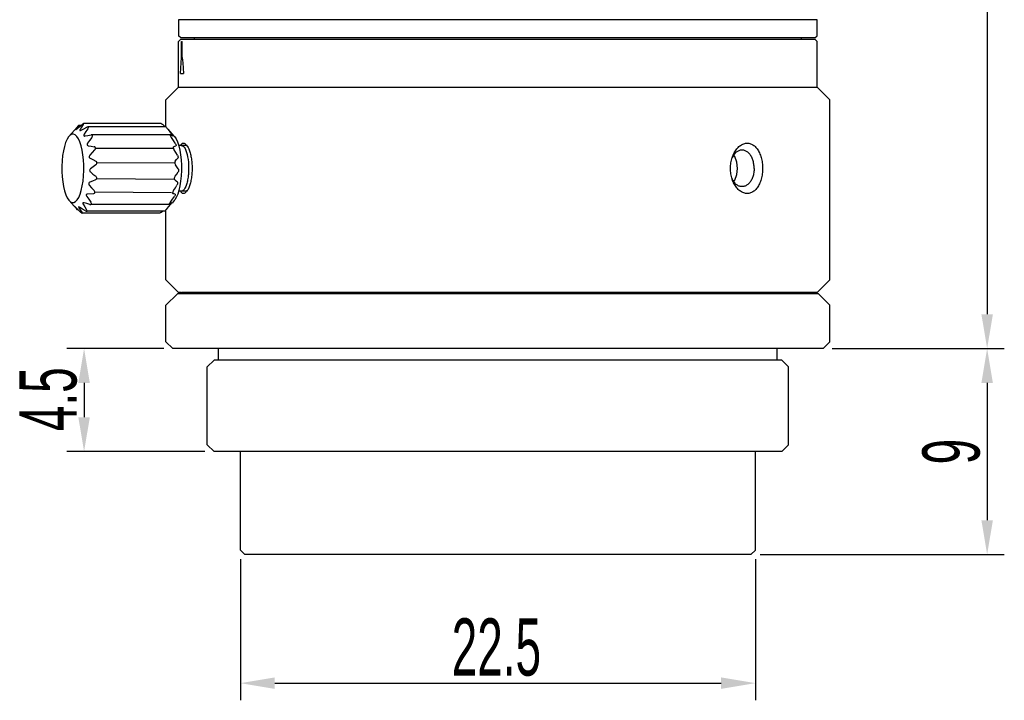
# Model space of a CAD drawing. Header units: millimetres. Extents: x 459 to 649, y 77 to 203.
# Tile 1 of 3: x 459 to 545, y 77 to 136. Entities that reach past the tile are written whole.
import ezdxf

# ---------------------------------------------------------------- set-up
doc = ezdxf.new("R2010")
doc.units = ezdxf.units.MM
doc.header["$LTSCALE"] = 16.335
doc.header["$PDMODE"] = 3
doc.header["$PDSIZE"] = 8
doc.layers.get('0').update_dxf_attribs({"linetype": 'CONTINUOUS'})
doc.layers.get('Defpoints').update_dxf_attribs({"linetype": 'CONTINUOUS'})
doc.layers.add('02___PRT_ALL_AXES', color=7, linetype='CONTINUOUS')
doc.styles.get("Standard").update_dxf_attribs({"font": 'txt', "width": 0.6})
doc.dimstyles.get("Standard").update_dxf_attribs({"dimtxt": 2.8, "dimasz": 3, "dimexe": 1.5, "dimexo": 0.8, "dimtad": 1, "dimdec": 3, "dimdsep": 46, "dimtxsty": 'STANDARD', "dimblk": '_FILLED', "dimblk1": '_FILLED', "dimblk2": '_FILLED', "dimcen": 0.09, "dimadec": 3, "dimazin": 2, "dimtol": 1, "dimtp": 0.001, "dimtm": 0.001, "dimtfac": 1, "dimtdec": 3, "dimtofl": 0, "dimtmove": 0, "dimatfit": 3, "dimldrblk": '_FILLED', "dimfxl": 1, "dimtolj": 1, "dimarcsym": 0})

# ---------------------------------------------------------------- blocks, each defined once
blk = doc.blocks.new('_FILLED')
at = {"color": 0, "linetype": 'ByBlock'}
blk.add_solid([(0, 0), (-1, 0.167), (-1, -0.167)], dxfattribs=at)
blk = doc.blocks.new('*D26')
at = {"color": 0, "lineweight": -2}
for p, q in [((478.343, 89.259), (478.343, 76.927)), ((523.343, 89.259), (523.343, 76.927)), ((481.343, 78.427), (520.343, 78.427))]:
    blk.add_line(p, q, dxfattribs=at)
at = {"layer": 'Defpoints', "color": 0}
for p in [(478.343, 90.059), (523.343, 90.059), (523.343, 78.427)]:
    blk.add_point(p, dxfattribs=at)
at = {"color": 0, "linetype": 'ByBlock', "lineweight": -2, "xscale": 3, "yscale": 3, "zscale": 3, "rotation": 180}
blk.add_blockref('_FILLED', (478.343, 78.427), dxfattribs=at)
at = {"color": 0, "linetype": 'ByBlock', "lineweight": -2, "xscale": 3, "yscale": 3, "zscale": 3}
blk.add_blockref('_FILLED', (523.343, 78.427), dxfattribs=at)
at = {"color": 0, "insert": (500.709, 81.552), "char_height": 2.8, "attachment_point": 5}
blk.add_mtext('\\A1;{{\\H1.7857x;22.5}}', dxfattribs=at)
blk = doc.blocks.new('*D28')
at = {"color": 0, "lineweight": -2}
for p, q in [((530.243, 184.372), (545.082, 184.372)), ((543.582, 181.372), (543.582, 110.659)), ((530.043, 107.659), (545.082, 107.659))]:
    blk.add_line(p, q, dxfattribs=at)
at = {"layer": 'Defpoints', "color": 0}
for p in [(529.443, 184.372), (529.243, 107.659), (543.582, 107.659)]:
    blk.add_point(p, dxfattribs=at)
at = {"color": 0, "linetype": 'ByBlock', "lineweight": -2, "xscale": 3, "yscale": 3, "zscale": 3}
for p, rotation in [((543.582, 184.372), 90), ((543.582, 107.659), 270)]:
    blk.add_blockref('_FILLED', p, dxfattribs=dict(at, rotation=rotation))
at = {"color": 0, "insert": (540.457, 146.016), "char_height": 2.8, "attachment_point": 5, "rotation": 90}
blk.add_mtext('\\A1;{{\\H1.7857x;38.36}}', dxfattribs=at)
blk = doc.blocks.new('*D29')
at = {"color": 0, "lineweight": -2}
for p, q in [((530.043, 107.659), (545.082, 107.659)), ((543.582, 104.659), (543.582, 92.659)), ((523.743, 89.659), (545.082, 89.659))]:
    blk.add_line(p, q, dxfattribs=at)
at = {"layer": 'Defpoints', "color": 0}
for p in [(529.243, 107.659), (522.943, 89.659), (543.582, 89.659)]:
    blk.add_point(p, dxfattribs=at)
at = {"color": 0, "linetype": 'ByBlock', "lineweight": -2, "xscale": 3, "yscale": 3, "zscale": 3}
for p, rotation in [((543.582, 107.659), 90), ((543.582, 89.659), 270)]:
    blk.add_blockref('_FILLED', p, dxfattribs=dict(at, rotation=rotation))
at = {"color": 0, "insert": (540.457, 98.659), "char_height": 2.8, "attachment_point": 5, "rotation": 90}
blk.add_mtext('\\A1;{{\\H1.7857x;9}}', dxfattribs=at)
blk = doc.blocks.new('*D30')
at = {"color": 0, "lineweight": -2}
for p, q in [((471.643, 107.659), (463.189, 107.659)), ((464.689, 104.659), (464.689, 101.659)), ((475.243, 98.659), (463.189, 98.659))]:
    blk.add_line(p, q, dxfattribs=at)
at = {"layer": 'Defpoints', "color": 0}
for p in [(472.443, 107.659), (464.689, 98.659), (476.043, 98.659)]:
    blk.add_point(p, dxfattribs=at)
at = {"color": 0, "linetype": 'ByBlock', "lineweight": -2, "xscale": 3, "yscale": 3, "zscale": 3}
for p, rotation in [((464.689, 107.659), 90), ((464.689, 98.659), 270)]:
    blk.add_blockref('_FILLED', p, dxfattribs=dict(at, rotation=rotation))
at = {"color": 0, "insert": (461.564, 103.236), "char_height": 2.8, "attachment_point": 5, "rotation": 90}
blk.add_mtext('\\A1;{{\\H1.7857x;4.5}}', dxfattribs=at)

msp = doc.modelspace()

# ---------------------------------------------------------------- linework, layer by layer
for p, q in [((473.1866, 134.5083), (473.2721, 134.5083)), ((465.6868, 125.1727), (472.4912, 125.1727)), ((465.8103, 123.9222), (472.6157, 123.8976)), ((465.7871, 122.5212), (472.5925, 122.4666)), ((465.6187, 121.3602), (472.3245, 121.3119))]:
    msp.add_line(p, q)
at = {"color": 7, "linetype": 'Continuous'}
for p, q in [((474.332, 134.7083), (474.332, 134.8023)), ((527.353, 134.7083), (527.353, 134.8023)), ((521.543, 124.4379), (521.4445, 124.5693)), ((521.7149, 123.9572), (521.543, 124.4379)), ((521.774, 123.4117), (521.7149, 123.9572)), ((521.4445, 122.2541), (521.5417, 122.383)), ((472.8425, 112.4589), (471.8425, 111.4589)), ((528.8425, 112.4589), (472.8425, 112.4589)), ((515.6784, 112.4589), (515.6784, 112.5683)), ((519.053, 112.4589), (519.053, 112.5683)), ((519.6529, 112.4589), (519.6529, 112.5683)), ((528.8425, 112.4589), (529.8425, 111.4589)), ((471.8425, 108.2589), (471.8425, 111.4589)), ((529.8425, 108.2589), (529.8425, 111.4589)), ((472.4425, 107.6589), (471.8425, 108.2589)), ((529.2425, 107.6589), (472.4425, 107.6589)), ((476.4425, 106.6589), (476.4425, 107.6589)), ((525.2425, 106.6589), (525.2425, 107.6589)), ((529.2425, 107.6589), (529.8425, 108.2589)), ((476.0425, 106.6589), (475.4425, 106.0589)), ((475.4425, 99.2589), (475.4425, 106.0589)), ((525.6425, 106.6589), (476.0425, 106.6589)), ((525.6425, 106.6589), (526.2425, 106.0589)), ((526.2425, 99.2589), (526.2425, 106.0589)), ((476.0425, 98.6589), (475.4425, 99.2589)), ((525.6425, 98.6589), (526.2425, 99.2589)), ((525.6425, 98.6589), (476.0425, 98.6589)), ((478.3425, 90.0589), (478.3425, 98.6589)), ((523.3425, 90.0589), (523.3425, 98.6589)), ((478.7425, 89.6589), (478.3425, 90.0589)), ((522.9425, 89.6589), (478.7425, 89.6589)), ((522.9425, 89.6589), (523.3425, 90.0589))]:
    msp.add_line(p, q, dxfattribs=at)
for points in [[(473.1813, 125.4117), (473.2661, 125.3942), (473.3493, 125.3418), (473.4317, 125.2527), (473.5075, 125.1332), (473.5793, 124.9791), (473.6433, 124.7974)], [(473.6433, 124.7974), (473.6926, 124.6168), (473.7359, 124.4133), (473.7709, 124.1949), (473.797, 123.9648), (473.814, 123.7264), (473.8216, 123.4793)], [(473.8216, 123.4793), (473.822, 123.3955), (473.8212, 123.3118), (473.8193, 123.2282), (473.816, 123.1381), (473.8118, 123.0553), (473.8059, 122.9666)], [(521.5417, 122.383), (521.7147, 122.8651), (521.774, 123.4117)], [(473.7723, 122.6392), (473.7556, 122.5249), (473.7366, 122.4141), (473.7142, 122.3014), (473.6908, 122.1991), (473.664, 122.0964), (473.635, 121.9996)], [(473.8059, 122.9666), (473.8017, 122.9124), (473.797, 122.8585), (473.7918, 122.805), (473.7862, 122.7521), (473.7792, 122.6931), (473.7723, 122.6392)], [(473.635, 121.9996), (473.573, 121.829), (473.5025, 121.6812), (473.4284, 121.5665), (473.3481, 121.4807), (473.267, 121.4297), (473.1813, 121.4117)]]:
    msp.add_lwpolyline(points, dxfattribs=at)
at = {"layer": '02___PRT_ALL_AXES', "color": 7, "linetype": 'Continuous'}
for p, q in [((472.9425, 136.4023), (472.9425, 135.0023)), ((528.7425, 136.4023), (472.9425, 136.4023)), ((528.7425, 135.0023), (528.7425, 136.4023)), ((473.1425, 134.8023), (472.9425, 135.0023)), ((473.1425, 134.7083), (472.9425, 134.5083)), ((472.9425, 130.5083), (472.9425, 134.5083)), ((528.5425, 134.8023), (473.1425, 134.8023)), ((473.1425, 134.7083), (528.5425, 134.7083)), ((473.1866, 133.1083), (473.1866, 134.5083)), ((473.2721, 133.1083), (473.2721, 134.5083)), ((528.5425, 134.8023), (528.7425, 135.0023)), ((528.5425, 134.7083), (528.7425, 134.5083)), ((528.7425, 130.5083), (528.7425, 134.5083)), ((473.1138, 131.7083), (473.3705, 131.7083)), ((471.8425, 129.4083), (472.9425, 130.5083)), ((472.9425, 130.5083), (528.7425, 130.5083)), ((529.8425, 129.4083), (528.7425, 130.5083)), ((471.8425, 127.0304), (471.8425, 129.4083)), ((529.8425, 113.6683), (529.8425, 129.4083)), ((471.4327, 127.3171), (464.6283, 127.3171)), ((463.3833, 126.235), (464.0876, 127.0249)), ((464.0661, 126.9668), (463.9598, 126.8217)), ((464.0049, 126.8208), (464.0465, 126.8556)), ((464.0465, 126.8556), (464.2679, 127.0457)), ((464.1854, 127.1191), (464.0661, 126.9668)), ((464.4018, 127.157), (464.2109, 127.157)), ((464.2679, 127.0457), (464.5082, 127.2453)), ((464.4704, 127.0143), (464.3443, 126.8092)), ((464.3848, 126.7286), (464.4295, 126.7485)), ((464.4295, 126.7485), (464.6687, 126.8728)), ((464.6104, 127.2294), (464.4704, 127.0143)), ((464.557, 127.2825), (464.5082, 127.2453)), ((464.6687, 126.8728), (464.9276, 127.0033)), ((464.8555, 126.6272), (464.7042, 126.3868)), ((465.0219, 126.8793), (464.8555, 126.6272)), ((464.9797, 127.0242), (464.9276, 127.0033)), ((465.0179, 127.0304), (464.9797, 127.0242)), ((471.8482, 127.0304), (465.0175, 127.0304)), ((471.7726, 127.0304), (471.5565, 127.2294)), ((471.8545, 127.0242), (471.8478, 127.0304)), ((471.8738, 127.0033), (471.8545, 127.0242)), ((472.1753, 126.627), (471.9257, 126.9305)), ((472.559, 126.235), (472.0286, 126.8299)), ((472.3653, 126.3868), (472.1753, 126.627)), ((463.5971, 126.4229), (463.5832, 126.4153)), ((464.7447, 126.2358), (464.7776, 126.2389)), ((464.7776, 126.2389), (465.0263, 126.2824)), ((465.0263, 126.2824), (465.2953, 126.3282)), ((465.3307, 126.3313), (465.2953, 126.3282)), ((472.2299, 126.3313), (465.3293, 126.3313)), ((472.2414, 126.3282), (472.2286, 126.3313)), ((472.2414, 126.3282), (472.3461, 126.2824)), ((472.28, 126.1661), (472.3164, 126.1109)), ((472.4947, 125.8521), (472.3164, 126.1109)), ((472.3461, 126.2824), (472.4387, 126.2389)), ((472.3653, 126.3868), (472.4019, 126.3378)), ((472.4019, 126.3378), (472.4294, 126.2969)), ((472.449, 126.2358), (472.4387, 126.2389)), ((472.6573, 125.6057), (472.4947, 125.8521)), ((472.5591, 126.2349), (472.5918, 126.1961)), ((472.5918, 126.1961), (472.727, 125.987)), ((472.727, 125.987), (472.85, 125.7146)), ((473.5602, 125.4117), (472.9492, 125.4117)), ((473.71, 125.3472), (473.5602, 125.4117)), ((473.166, 124.1445), (473.1912, 123.6803)), ((473.1929, 123.2096), (473.171, 122.7441)), ((473.1912, 123.6803), (473.1929, 123.2096)), ((474.1243, 123.4117), (474.123, 123.2902)), ((523.9665, 123.4117), (523.9645, 123.2902)), ((472.9718, 121.4892), (472.8664, 121.1526)), ((473.5602, 121.4117), (472.9475, 121.4117)), ((473.0591, 121.8732), (472.9718, 121.4892)), ((473.5602, 121.4117), (473.5922, 121.4142)), ((473.5922, 121.4142), (473.7216, 121.495)), ((473.6269, 121.3616), (473.617, 121.3502)), ((463.3833, 120.5885), (463.8252, 120.0928)), ((465.5011, 121.1993), (464.9814, 121.1625)), ((465.313, 120.4), (465.2798, 120.4547)), ((472.2259, 120.4547), (472.4124, 120.7147)), ((472.559, 120.5885), (472.371, 120.3776)), ((472.4124, 120.7147), (472.583, 120.9626)), ((472.6118, 120.6532), (472.559, 120.5886)), ((472.7454, 120.8716), (472.6118, 120.6532)), ((472.8664, 121.1526), (472.7454, 120.8716)), ((463.8441, 120.0975), (463.8356, 120.102)), ((463.8518, 120.075), (463.9538, 119.9507)), ((464.1523, 119.8092), (463.8954, 120.0537)), ((463.9538, 119.9507), (464.0361, 119.8562)), ((464.0361, 119.8562), (464.0686, 119.8201)), ((464.1698, 119.7931), (464.0941, 119.7931)), ((464.3858, 119.5941), (464.1523, 119.8092)), ((464.2348, 119.9679), (464.3546, 119.7778)), ((464.5566, 119.8566), (464.3215, 120.0018)), ((464.3546, 119.7778), (464.488, 119.5781)), ((464.8109, 119.7044), (464.5566, 119.8566)), ((464.5844, 120.3217), (464.6065, 120.2761)), ((464.6065, 120.2761), (464.7501, 120.0432)), ((464.6842, 120.4005), (464.6353, 120.4081)), ((464.9313, 120.3329), (464.6842, 120.4005)), ((464.7501, 120.0432), (464.9086, 119.7985)), ((464.936, 119.7497), (464.9086, 119.7985)), ((471.7315, 119.6665), (464.9114, 119.6665)), ((465.1982, 120.2619), (464.9313, 120.3329)), ((465.1982, 120.2619), (465.2513, 120.2543)), ((472.1262, 120.2543), (465.2513, 120.2543)), ((471.4341, 119.5781), (471.5405, 119.6665)), ((471.7348, 119.6696), (471.7302, 119.6665)), ((471.8425, 113.6683), (471.8425, 119.7985)), ((471.8751, 119.8213), (472.0698, 120.043)), ((472.0698, 120.043), (472.2675, 120.2761)), ((472.1262, 120.2543), (472.1443, 120.2619)), ((472.251, 120.3329), (472.1443, 120.2619)), ((472.3453, 120.4005), (472.251, 120.3329)), ((472.3453, 120.4005), (472.3592, 120.4081)), ((464.4986, 119.5094), (464.5109, 119.5064)), ((471.3141, 119.5064), (464.5097, 119.5064)), ((472.9425, 112.5683), (471.8425, 113.6683)), ((528.7425, 112.5683), (529.8425, 113.6683)), ((473.1866, 112.5683), (472.9425, 112.5683)), ((528.7425, 112.5683), (473.2721, 112.5683)), ((478.2425, 112.4589), (478.2425, 112.5683)), ((523.4425, 112.4589), (523.4425, 112.5683))]:
    msp.add_line(p, q, dxfattribs=at)
at = {"layer": '02___PRT_ALL_AXES', "color": 4, "linetype": 'Continuous'}
msp.add_line((473.1866, 112.5683), (473.2721, 112.5683), dxfattribs=at)
at = {"layer": '02___PRT_ALL_AXES', "color": 7, "linetype": 'Continuous'}
for points in [[(473.1138, 131.7083), (473.1609, 132.6415), (473.1866, 133.1083)], [(473.2721, 133.1083), (473.3035, 132.6415), (473.3705, 131.7083)], [(464.6295, 127.3171), (464.6235, 127.3166), (464.5961, 127.3063), (464.557, 127.2825)], [(464.6104, 127.2294), (464.6342, 127.2704), (464.6435, 127.299), (464.6394, 127.3141), (464.6295, 127.3171)], [(471.4315, 127.3171), (471.4437, 127.3141), (471.4707, 127.299), (471.509, 127.2704), (471.5565, 127.2294)], [(463.9598, 126.8217), (463.9444, 126.7967), (463.9424, 126.7849), (463.9455, 126.7838)], [(463.9455, 126.7838), (463.9526, 126.7857), (463.9734, 126.7976), (464.0049, 126.8208)], [(464.2121, 127.157), (464.2076, 127.1539), (464.1924, 127.1393), (464.167, 127.1126), (464.1315, 127.0738)], [(464.1854, 127.1191), (464.2054, 127.1449), (464.2124, 127.1563), (464.2121, 127.157)], [(464.3443, 126.8092), (464.3252, 126.7698), (464.3211, 126.7417), (464.3304, 126.7259), (464.3489, 126.7215)], [(464.3489, 126.7215), (464.3516, 126.7215), (464.3848, 126.7286)], [(465.0219, 126.8793), (465.0509, 126.9305), (465.0642, 126.9728), (465.0627, 127.0036), (465.048, 127.0229), (465.0179, 127.0304)], [(471.8478, 127.0304), (471.8524, 127.0229), (471.8671, 127.0036), (471.8915, 126.9728), (471.9257, 126.9305)], [(463.3833, 126.2349), (463.3306, 126.1703), (463.197, 125.9519), (463.076, 125.6709), (462.9706, 125.3343), (462.8833, 124.9503), (462.8163, 124.5285), (462.7714, 124.0794)], [(464.6452, 122.7441), (464.6672, 123.2096), (464.6655, 123.6803), (464.6402, 124.1445), (464.592, 124.5906), (464.5221, 125.0076), (464.4321, 125.3854), (464.3243, 125.7146), (464.2013, 125.987), (464.0661, 126.1961), (463.9222, 126.3365), (463.773, 126.4049), (463.6222, 126.3997), (463.4735, 126.3208), (463.3833, 126.2349)], [(464.7042, 126.3868), (464.6802, 126.3378), (464.6721, 126.2969), (464.6789, 126.2665), (464.6987, 126.2462), (464.7317, 126.2364), (464.7447, 126.2358)], [(464.9962, 125.6057), (464.9664, 125.5529), (464.9533, 125.5041), (464.956, 125.4627), (464.9728, 125.429), (465.0037, 125.4035), (465.049, 125.3883)], [(465.3703, 126.1109), (465.175, 125.8523), (464.9962, 125.6057)], [(465.3703, 126.1109), (465.4053, 126.1661), (465.4238, 126.2171), (465.4264, 126.2599), (465.4148, 126.2936), (465.389, 126.3178), (465.3486, 126.3303), (465.3307, 126.3313)], [(472.2286, 126.3313), (472.2234, 126.3303), (472.2163, 126.3178), (472.2192, 126.2936), (472.2308, 126.2599), (472.2511, 126.2171), (472.28, 126.1661)], [(472.4294, 126.2969), (472.4467, 126.2665), (472.4542, 126.2462), (472.4519, 126.2364), (472.449, 126.2358)], [(472.6573, 125.6057), (472.6881, 125.5529), (472.7106, 125.5041), (472.7238, 125.4627), (472.7283, 125.429), (472.7239, 125.4035), (472.71, 125.3883)], [(472.85, 125.7146), (472.9578, 125.3854), (473.0478, 125.0076), (473.1178, 124.5906), (473.166, 124.1445)], [(473.1034, 125.4165), (473.134, 125.4619), (473.1656, 125.5015), (473.198, 125.5351), (473.2312, 125.5626), (473.2652, 125.5841), (473.2999, 125.5994), (473.3351, 125.6087), (473.3708, 125.6117), (473.4069, 125.6087), (473.4434, 125.5994), (473.48, 125.5841), (473.5168, 125.5626), (473.5536, 125.5351), (473.5904, 125.5015), (473.617, 125.4732)], [(522.0369, 125.4164), (522.108, 125.4618), (522.1802, 125.5014), (522.2532, 125.535), (522.3268, 125.5626), (522.4009, 125.5841), (522.4752, 125.5994), (522.5495, 125.6087), (522.6238, 125.6117)], [(522.6238, 125.6117), (522.6976, 125.6087), (522.771, 125.5994), (522.8437, 125.5841), (522.9156, 125.5626), (522.9864, 125.535), (523.056, 125.5014), (523.1242, 125.4618), (523.1908, 125.4164), (523.2558, 125.365), (523.3188, 125.308), (523.3798, 125.2454), (523.4386, 125.1773), (523.495, 125.1039), (523.5489, 125.0254), (523.6, 124.942), (523.6484, 124.8538), (523.6937, 124.7612), (523.736, 124.6643), (523.775, 124.5635), (523.8106, 124.4591), (523.8428, 124.3514), (523.8714, 124.2406), (523.8964, 124.1272), (523.9177, 124.0115), (523.9352, 123.8939), (523.9489, 123.7747)], [(465.049, 125.3883), (465.2977, 125.3458), (465.5667, 125.3012)], [(465.6134, 125.017), (465.3903, 124.783), (465.185, 124.5599)], [(465.6134, 125.017), (465.6545, 125.0696), (465.6789, 125.123), (465.6868, 125.1727), (465.6795, 125.2168), (465.6573, 125.2548), (465.6192, 125.2843), (465.5667, 125.3012)], [(472.5128, 125.3012), (472.494, 125.2843), (472.4845, 125.2548), (472.4839, 125.2168), (472.4912, 125.1727), (472.5062, 125.123), (472.5293, 125.0696), (472.5595, 125.017)], [(472.5128, 125.3012), (472.6175, 125.3458), (472.71, 125.3883)], [(472.846, 124.5599), (472.71, 124.7828), (472.5595, 125.017)], [(473.617, 125.4732), (473.6269, 125.4619), (473.6631, 125.4165), (473.6989, 125.3652), (473.7341, 125.3082)], [(473.7341, 125.3082), (473.7686, 125.2456), (473.8023, 125.1775), (473.835, 125.1041)], [(473.835, 125.1041), (473.8666, 125.0256), (473.897, 124.9422), (473.926, 124.854), (473.9535, 124.7614), (473.9793, 124.6645), (474.0033, 124.5637), (474.0255, 124.4593), (474.0456, 124.3515), (474.0636, 124.2408), (474.0795, 124.1273), (474.093, 124.0116), (474.1042, 123.894), (474.113, 123.7748)], [(521.7761, 124.8944), (521.7188, 124.8562), (521.6631, 124.8129), (521.6092, 124.7647), (521.5573, 124.7117), (521.5075, 124.6542), (521.4601, 124.5923), (521.4152, 124.5262), (521.3729, 124.4563), (521.3335, 124.3826), (521.297, 124.3056), (521.2915, 124.2924)], [(521.3366, 124.4316), (521.3466, 124.4591), (521.3878, 124.5635), (521.4327, 124.6643), (521.481, 124.7612), (521.5326, 124.8538), (521.5873, 124.942), (521.6448, 125.0254), (521.7049, 125.1039), (521.7674, 125.1773)], [(521.7674, 125.1773), (521.8321, 125.2454), (521.8987, 125.308), (521.967, 125.365), (522.0369, 125.4164)], [(522.1731, 125.0117), (522.1418, 125.011), (522.0793, 125.0054), (522.0171, 124.9942), (521.9555, 124.9774), (521.8947, 124.9552), (521.8348, 124.9275), (521.7761, 124.8944)], [(523.2295, 123.4117), (523.2276, 123.5065), (523.222, 123.601), (523.2128, 123.6948), (523.1999, 123.7876), (523.1834, 123.879), (523.1633, 123.9689), (523.1398, 124.0567), (523.1129, 124.1423), (523.0827, 124.2254), (523.0492, 124.3056), (523.0127, 124.3826), (522.9733, 124.4563), (522.931, 124.5262), (522.8861, 124.5923), (522.8387, 124.6542), (522.7889, 124.7117), (522.737, 124.7647), (522.6831, 124.8129), (522.6274, 124.8562), (522.5701, 124.8944), (522.5114, 124.9275), (522.4515, 124.9552), (522.3907, 124.9774), (522.3291, 124.9942), (522.2669, 125.0054), (522.2044, 125.011), (522.1731, 125.0117)], [(462.7714, 124.0794), (462.7495, 123.6138), (462.7511, 123.1431), (462.7764, 122.679), (462.8246, 122.2329), (462.8945, 121.8158), (462.9845, 121.4381), (463.0924, 121.1089), (463.2154, 120.8365), (463.3505, 120.6274), (463.3833, 120.5886)], [(465.185, 124.5599), (465.1494, 124.5098), (465.1306, 124.4589), (465.1283, 124.4115), (465.1407, 124.3685), (465.1681, 124.3303), (465.2108, 124.2993)], [(465.2108, 124.2993), (465.4502, 124.1759), (465.7093, 124.0463)], [(465.722, 123.7294), (465.7686, 123.7731), (465.7988, 123.8225), (465.8123, 123.873), (465.8103, 123.9222), (465.7929, 123.9695), (465.7589, 124.0125), (465.7093, 124.0463)], [(472.6554, 124.0463), (472.6337, 124.0125), (472.6202, 123.9695), (472.6147, 123.9222), (472.6167, 123.873), (472.6261, 123.8225), (472.6433, 123.7731), (472.6681, 123.7294)], [(472.6554, 124.0463), (472.7699, 124.1758), (472.8718, 124.2993)], [(472.846, 124.5599), (472.8711, 124.5098), (472.8879, 124.4589), (472.8961, 124.4115), (472.8963, 124.3685), (472.8883, 124.3303), (472.8718, 124.2993)], [(521.1642, 123.4117), (521.1665, 123.5332), (521.1735, 123.6544), (521.185, 123.7747), (521.2011, 123.8939), (521.2217, 124.0115), (521.2467, 124.1272), (521.2759, 124.2406), (521.3092, 124.3514), (521.3366, 124.4316)], [(465.2478, 123.3757), (465.207, 123.3342), (465.1827, 123.2874), (465.175, 123.2397), (465.1824, 123.1926), (465.205, 123.1463), (465.2435, 123.1033)], [(465.2435, 123.1033), (465.4652, 122.9139), (465.7058, 122.7149)], [(465.722, 123.7294), (465.4755, 123.5483), (465.2478, 123.3757)], [(472.6519, 122.7149), (472.785, 122.9137), (472.9045, 123.1033)], [(472.9089, 123.3757), (472.7952, 123.5482), (472.6681, 123.7294)], [(472.9089, 123.3757), (472.9287, 123.3342), (472.9401, 123.2874), (472.9429, 123.2397), (472.9379, 123.1926), (472.9252, 123.1463), (472.9045, 123.1033)], [(474.113, 123.0487), (474.1042, 122.9295), (474.093, 122.8119), (474.0795, 122.6961), (474.0636, 122.5827), (474.0456, 122.472), (474.0255, 122.3642), (474.0033, 122.2598), (473.9793, 122.159), (473.9535, 122.0621), (473.926, 121.9695), (473.897, 121.8813), (473.8666, 121.7979), (473.835, 121.7194), (473.8023, 121.646), (473.7686, 121.5779), (473.7341, 121.5153), (473.6989, 121.4583), (473.6631, 121.407), (473.6269, 121.3616)], [(474.113, 123.7748), (474.1192, 123.6544), (474.123, 123.5333), (474.1243, 123.4117)], [(474.123, 123.2902), (474.1192, 123.169), (474.113, 123.0487)], [(521.3366, 122.3919), (521.3092, 122.4721), (521.2759, 122.5829), (521.2467, 122.6963), (521.2217, 122.812), (521.2011, 122.9296), (521.185, 123.0488), (521.1735, 123.1691), (521.1665, 123.2902), (521.1642, 123.4117)], [(523.2295, 123.4117), (523.2276, 123.317), (523.222, 123.2225), (523.2128, 123.1287), (523.1999, 123.0359), (523.1834, 122.9444), (523.1633, 122.8546), (523.1398, 122.7667), (523.1129, 122.6811), (523.0827, 122.5981), (523.0492, 122.5179), (523.0127, 122.4409), (522.9733, 122.3672), (522.931, 122.2973), (522.8861, 122.2312), (522.8387, 122.1693), (522.7889, 122.1118), (522.737, 122.0588), (522.6831, 122.0106), (522.6274, 121.9673), (522.5701, 121.929), (522.5114, 121.896), (522.4515, 121.8683), (522.3907, 121.846), (522.3291, 121.8293), (522.2669, 121.8181), (522.2044, 121.8124), (522.1731, 121.8117)], [(523.9489, 123.0488), (523.9352, 122.9296), (523.9177, 122.812), (523.8964, 122.6963), (523.8714, 122.5829), (523.8428, 122.4721), (523.8106, 122.3644), (523.775, 122.2599), (523.736, 122.1592), (523.6937, 122.0623), (523.6484, 121.9697), (523.6, 121.8815), (523.5489, 121.7981), (523.495, 121.7195), (523.4386, 121.6461), (523.3798, 121.5781), (523.3188, 121.5154), (523.2558, 121.4584), (523.1908, 121.4071), (523.1242, 121.3616), (523.056, 121.3221), (522.9864, 121.2885), (522.9156, 121.2609), (522.8437, 121.2394), (522.771, 121.224), (522.6976, 121.2148), (522.6238, 121.2117)], [(523.9489, 123.7747), (523.9586, 123.6544), (523.9645, 123.5332), (523.9665, 123.4117)], [(523.9645, 123.2902), (523.9586, 123.1691), (523.9489, 123.0488)], [(463.3833, 120.5886), (463.4944, 120.487), (463.6437, 120.4185), (463.7945, 120.4238), (463.9431, 120.5027), (464.086, 120.6532), (464.2196, 120.8716), (464.3406, 121.1526), (464.4461, 121.4892), (464.5333, 121.8732), (464.6003, 122.295), (464.6452, 122.7441)], [(465.1771, 122.1957), (465.1324, 122.168), (465.1034, 122.1309), (465.0906, 122.0887), (465.0927, 122.0432), (465.11, 121.9944), (465.1432, 121.9444)], [(465.683, 122.4036), (465.4203, 122.2972), (465.1771, 122.1957)], [(465.683, 122.4036), (465.7285, 122.4289), (465.762, 122.4623), (465.7828, 122.5008), (465.7915, 122.5415)], [(465.7915, 122.5415), (465.7888, 122.5851), (465.774, 122.6298), (465.7463, 122.6741), (465.7058, 122.7149)], [(472.6291, 122.4036), (472.6104, 122.4289), (472.5984, 122.4623), (472.5928, 122.5008), (472.5931, 122.5415)], [(472.5931, 122.5415), (472.599, 122.5851), (472.6107, 122.6298), (472.6284, 122.6741), (472.6519, 122.7149)], [(472.8381, 122.1957), (472.7399, 122.2971), (472.6291, 122.4036)], [(472.8381, 122.1957), (472.8541, 122.168), (472.8607, 122.1309), (472.8584, 122.0887), (472.8482, 122.0432), (472.8301, 121.9944), (472.8042, 121.9444)], [(473.171, 122.7441), (473.126, 122.295), (473.0591, 121.8732)], [(521.7761, 121.929), (521.7188, 121.9673), (521.6631, 122.0106), (521.6092, 122.0588), (521.5573, 122.1118), (521.5075, 122.1693), (521.4601, 122.2312), (521.4152, 122.2973), (521.3729, 122.3672), (521.3335, 122.4409), (521.297, 122.5179), (521.2915, 122.531)], [(521.7674, 121.6461), (521.7049, 121.7195), (521.6448, 121.7981), (521.5873, 121.8815), (521.5326, 121.9697), (521.481, 122.0623), (521.4327, 122.1592), (521.3878, 122.2599), (521.3466, 122.3644), (521.3366, 122.3919)], [(465.1432, 121.9444), (465.3411, 121.7119), (465.5566, 121.4676)], [(465.5011, 121.1993), (465.5541, 121.2109), (465.593, 121.2358), (465.6164, 121.2703), (465.625, 121.3119), (465.6187, 121.3602), (465.596, 121.4136), (465.5566, 121.4676)], [(472.5027, 121.4676), (472.4708, 121.4136), (472.446, 121.3602), (472.4294, 121.3119), (472.4208, 121.2703), (472.4202, 121.2358), (472.4288, 121.2109), (472.4472, 121.1993)], [(472.5027, 121.4676), (472.6608, 121.7117), (472.8042, 121.9444)], [(473.4434, 121.224), (473.4069, 121.2148), (473.3708, 121.2117), (473.3351, 121.2148), (473.2999, 121.224), (473.2652, 121.2394), (473.2312, 121.2609), (473.198, 121.2884), (473.1656, 121.322), (473.134, 121.3616), (473.1034, 121.407)], [(473.617, 121.3502), (473.5904, 121.322), (473.5536, 121.2884), (473.5168, 121.2609), (473.48, 121.2394), (473.4434, 121.224)], [(522.0369, 121.4071), (521.967, 121.4584), (521.8987, 121.5154), (521.8321, 121.5781), (521.7674, 121.6461)], [(522.1731, 121.8117), (522.1418, 121.8124), (522.0793, 121.8181), (522.0171, 121.8293), (521.9555, 121.846), (521.8947, 121.8683), (521.8348, 121.896), (521.7761, 121.929)], [(522.6238, 121.2117), (522.5495, 121.2148), (522.4752, 121.224), (522.4009, 121.2394), (522.3268, 121.2609), (522.2532, 121.2885), (522.1802, 121.3221), (522.108, 121.3616), (522.0369, 121.4071)], [(464.9814, 121.1625), (464.9345, 121.1517), (464.9021, 121.1289), (464.8851, 121.0973), (464.8825, 121.0588), (464.8944, 121.0134), (464.9219, 120.9626)], [(464.9219, 120.9626), (465.0927, 120.7149), (465.2798, 120.4547)], [(472.2259, 120.4547), (472.1878, 120.4), (472.1572, 120.351), (472.1357, 120.3111), (472.123, 120.2811), (472.1194, 120.2615), (472.1262, 120.2543)], [(472.6424, 121.1625), (472.551, 121.1804), (472.4472, 121.1993)], [(472.6424, 121.1625), (472.6562, 121.1517), (472.6594, 121.1289), (472.653, 121.0973), (472.638, 121.0588), (472.6146, 121.0134), (472.583, 120.9626)], [(463.8356, 120.102), (463.8352, 120.102), (463.8374, 120.0948), (463.8518, 120.075)], [(463.8954, 120.0537), (463.864, 120.0817), (463.8441, 120.0975)], [(464.0945, 119.7931), (464.0879, 119.7993), (464.0686, 119.8201)], [(464.232, 120.0397), (464.2219, 120.0378), (464.2134, 120.0259), (464.2173, 120.0026), (464.2348, 119.9679)], [(464.3215, 120.0018), (464.2763, 120.0268), (464.2426, 120.0386), (464.232, 120.0397)], [(464.3858, 119.5941), (464.4334, 119.5531), (464.4716, 119.5245), (464.4986, 119.5094)], [(464.5109, 119.5064), (464.5145, 119.5069), (464.519, 119.5171), (464.5106, 119.541), (464.488, 119.5781)], [(464.6353, 120.4081), (464.6031, 120.4022), (464.5834, 120.385), (464.5771, 120.3582), (464.5844, 120.3217)], [(464.8109, 119.7044), (464.8622, 119.6785), (464.9027, 119.6672), (464.9128, 119.6665)], [(464.9128, 119.6665), (464.9304, 119.6696), (464.9456, 119.6842), (464.948, 119.7109), (464.936, 119.7497)], [(465.2513, 120.2543), (465.2921, 120.2615), (465.3186, 120.2811), (465.3313, 120.3111), (465.33, 120.351), (465.313, 120.4)], [(471.4341, 119.5781), (471.3853, 119.541), (471.3463, 119.5171), (471.3188, 119.5069), (471.3129, 119.5064)], [(471.9571, 119.9133), (471.8108, 119.7497), (471.7753, 119.7109), (471.75, 119.6842), (471.7348, 119.6696)], [(472.3592, 120.4081), (472.3604, 120.4022), (472.3513, 120.385), (472.3326, 120.3582), (472.3046, 120.3217), (472.2675, 120.2761)]]:
    msp.add_lwpolyline(points, dxfattribs=at)

# ---------------------------------------------------------------- dimensions: what is measured, and where the dimension line sits
for base, p1, p2, text, picture, middle in [((543.5817, 107.6589), (529.4425, 184.3724), (529.2425, 107.6589), '{{\\H1.7857x;38.36}}', '*D28', (540.4567, 146.0156)), ((543.5817, 89.6589), (529.2425, 107.6589), (522.9425, 89.6589), '{{\\H1.7857x;9}}', '*D29', (540.4567, 98.6589))]:
    dim = msp.add_linear_dim(base=base, p1=p1, p2=p2, angle=90, text=text, dimstyle='STANDARD')
    dim.commit()
    dim.dimension.update_dxf_attribs({"geometry": picture, "text_midpoint": middle})
dim = msp.add_linear_dim(base=(464.6885, 98.6589), p1=(472.4425, 107.6589), p2=(476.0425, 98.6589), angle=90, text='{{\\H1.7857x;4.5}}', dimstyle='STANDARD')
dim.commit()
dim.dimension.update_dxf_attribs({"geometry": '*D30', "text_midpoint": (464.6885, 103.2357), "dimtype": 160})
dim = msp.add_linear_dim(base=(523.3425, 78.4271), p1=(478.3425, 90.0589), p2=(523.3425, 90.0589), text='{{\\H1.7857x;22.5}}', dimstyle='STANDARD')
dim.commit()
dim.dimension.update_dxf_attribs({"geometry": '*D26', "text_midpoint": (500.7093, 78.4271), "dimtype": 160})

doc.saveas('drawing.dxf')
